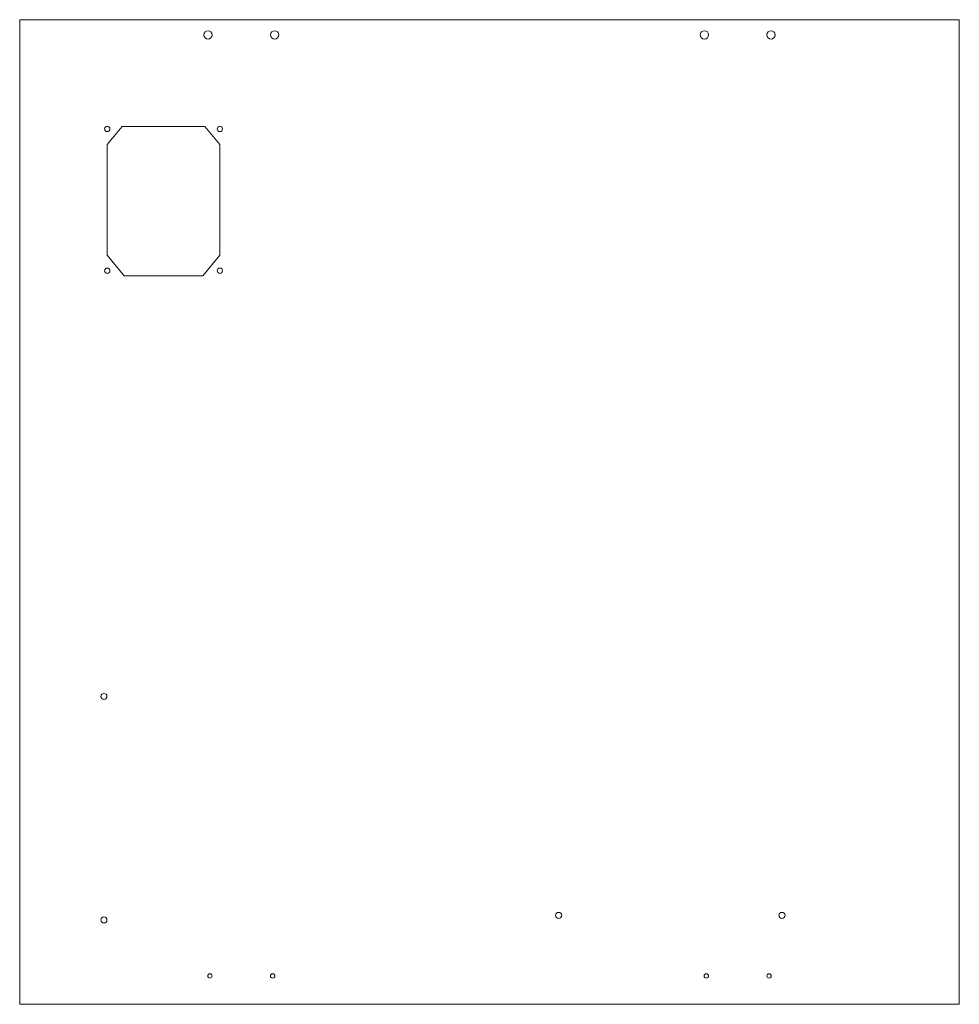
# Model space of a CAD drawing. Header units: millimetres. Extents: x -649 to 24, y -372 to 334.
import ezdxf

# ---------------------------------------------------------------- set-up
doc = ezdxf.new("R2010")
doc.units = ezdxf.units.MM

msp = doc.modelspace()

# ---------------------------------------------------------------- linework, layer by layer
at = {"color": 7, "linetype": 'Continuous', "lineweight": 15}
for p, q in [((-649.46, 333.56), (-649.46, -371.69)), ((23.64, 333.56), (-649.46, 333.56)), ((23.64, -371.69), (23.64, 333.56)), ((-586.73, 244.1), (-576.07, 257.06)), ((-576.07, 257.06), (-516.76, 257.06)), ((-506.09, 244.1), (-516.76, 257.06)), ((-586.73, 244.1), (-586.73, 164.93)), ((-506.09, 244.1), (-506.09, 164.93)), ((-586.73, 164.93), (-574.59, 150.18)), ((-506.09, 164.93), (-518.24, 150.18)), ((-574.59, 150.18), (-518.24, 150.18)), ((23.64, -371.69), (-649.46, -371.69))]:
    msp.add_line(p, q, dxfattribs=at)
for centre, radius in [((-514.53, 322.65), 2.97), ((-466.83, 322.65), 2.97), ((-158.93, 322.65), 2.97), ((-111.23, 322.65), 2.97), ((-586.73, 255.32), 1.9), ((-506.09, 255.32), 1.91), ((-586.73, 153.72), 1.91), ((-506.09, 153.72), 1.9), ((-589.13, -151.2), 2.18), ((-589.13, -311.22), 2.18), ((-263.38, -308.05), 2.18), ((-103.36, -308.05), 2.18), ((-513.19, -351.37), 1.59), ((-468.23, -351.37), 1.59), ((-157.59, -351.37), 1.59), ((-112.63, -351.37), 1.59)]:
    msp.add_circle(centre, radius, dxfattribs=at)

doc.saveas('drawing.dxf')
